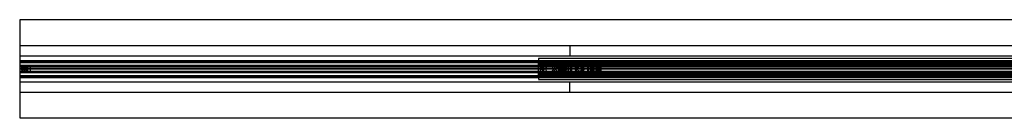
# Model space of a CAD drawing. Header units: millimetres. Extents: x -2050 to 2050, y -94 to 94.
# Tile 1 of 14: x -2050 to -161, y -94 to 94. Entities that reach past the tile are written whole.
import ezdxf

# ---------------------------------------------------------------- set-up
doc = ezdxf.new("R2010")
doc.units = ezdxf.units.MM
doc.header["$LTSCALE"] = 10
doc.linetypes.add('ALLCAD_Strich', pattern=[0.2, 0.15, -0.05])
doc.layers.add('BESCH_KONT_sich_schn_ansi_2d', color=40, linetype='Continuous')
doc.layers.add('BESCH_KONT_sich_schn_grun_2d', color=10, linetype='Continuous')

msp = doc.modelspace()

# ---------------------------------------------------------------- linework, layer by layer
at = {"layer": 'BESCH_KONT_sich_schn_ansi_2d', "linetype": 'ALLCAD_Strich'}
for p, q in [((-2050, 0), (-995, 0)), ((-2050, 0), (-2050, 0, 2368)), ((-2050, 0, 2368), (-2050, 0, 2418)), ((-2050, 0, 2368), (2050, 0, 2368)), ((2050, 0, 2418), (-2050, 0, 2418)), ((-2030, 0, 2337), (-2050, 0, 2337)), ((-2050, 0, 2327), (-2030, 0, 2327)), ((-2050, 0, 2363.5), (-2050, 0, 2363.5)), ((-2050, 0, 2363.5), (-2050, 0, 2363.5)), ((-2050, 0, 2363.5), (-2050, 0, 2363.5)), ((-2050, 0, 2363.5), (-2050, 0, 2363.5)), ((-2050, 0, 2363.5), (-2050, 0, 2363.5)), ((-2050, 0, 2363.5), (-2050, 0, 2363.5)), ((-2050, 0, 2363.5), (-2050, 0, 2363.5)), ((-2050, 0, 2363.5), (-2050, 0, 2363.5)), ((-2050, 0, 2363.5), (-2050, 0, 2363.5)), ((-2050, 0, 2363.5), (-2050, 0, 2363.5)), ((-2050, 0, 2363.5), (-2050, 0, 2363.5)), ((-2050, 0, 2363.5), (-2050, 0, 2363.5)), ((-2050, 0, 2363.5), (-2050, 0, 2363.5)), ((-2050, 0, 2363.5), (-2050, 0, 2363.5)), ((-2050, 0, 2363.5), (-2050, 0, 2363.5)), ((-2050, 0, 2363.5), (-2050, 0, 2363.5)), ((-2050, 0, 2363.5), (-2050, 0, 2363.5)), ((-2050, 0, 2363.5), (-2050, 0, 2363.5)), ((-2050, 0, 2363.5), (-2050, 0, 2363.5)), ((-2050, 0, 2363.5), (-2050, 0, 2363.5)), ((-2050, 0, 2363.5), (-2050, 0, 2363.5)), ((-2050, 0, 2363.5), (-2050, 0, 2363.5)), ((-2050, 0, 2363.5), (-2050, 0, 2363.5)), ((-2050, 0, 2337), (2050, 0, 2337)), ((2050, 0, 2338.5), (-2050, 0, 2338.5)), ((-2050, 0, 2365.5), (2050, 0, 2365.5)), ((-2050, 0, 2339.5), (2050, 0, 2339.5)), ((-2050, 0, 2335), (2050, 0, 2335)), ((-2050, 0, 2363.5), (2050, 0, 2363.5)), ((-2050, 0, 2363), (2050, 0, 2363)), ((-2045.5, 0, 2322.5), (-2039.7, 0, 2322.5)), ((-2045.5, 0, 2324), (-2034.5, 0, 2324)), ((-2045.5, 0, 2320.5), (-2039.7, 0, 2320.5)), ((-2045.5, 0, 2319), (-2034.5, 0, 2319)), ((-2045.5, 0, 2324), (-2045.5, 0, 2322.5)), ((-2045.5, 0, 2320.5), (-2045.5, 0, 2319)), ((-2042, 0, 2319), (-2042, 0, 2324)), ((-2042, 0, 2331.1), (-2038, 0, 2331.1)), ((-2042, 0, 2331.1), (-2042, 0, 2319)), ((-2040, 0, 2320.5), (-2040, 0, 2322.5)), ((-2039.7, 0, 2322.5), (-49, 0, 2322.5)), ((-2039.7, 0, 2320.5), (-49, 0, 2320.5)), ((-2038, 0, 2319), (-2038, 0, 2324)), ((-2038, 0, 2331.1), (-2038, 0, 2319)), ((-2034.5, 0, 2324), (-2034.5, 0, 2322.5)), ((-2034.5, 0, 2320.5), (-2034.5, 0, 2319)), ((-2030, 0, 2327), (-2030, 0, 2327)), ((-2030, 0, 2327), (-2030, 0, 2327)), ((-2030, 0, 2327), (-2030, 0, 2327)), ((-2030, 0, 2327), (-2030, 0, 2327)), ((-2030, 0, 2327), (-2030, 0, 2327)), ((-2030, 0, 2327), (-2030, 0, 2327)), ((-2030, 0, 2327), (-2030, 0, 2327)), ((-2030, 0, 2327), (-2030, 0, 2327)), ((-2030, 0, 2327), (-2030, 0, 2327)), ((-2030, 0, 2327), (-2030, 0, 2337)), ((-2030, 0, 2327), (-2030, 0, 2327)), ((-2030, 0, 2327), (-2030, 0, 2327)), ((-2030, 0, 2327), (-2030, 0, 2327)), ((-2030, 0, 2327), (-2030, 0, 2327)), ((-2030, 0, 2327), (-2030, 0, 2327)), ((-2030, 0, 2327), (-2030, 0, 2327)), ((-2030, 0, 2327), (-2030, 0, 2327)), ((-2030, 0, 2327), (-2030, 0, 2327)), ((-2030, 0, 2327), (-2030, 0, 2327)), ((-950, 0, 2284), (-1055, 0, 2284)), ((-1055, 0, 7), (-1055, 0, 2314)), ((-0.5, 0, 24), (-1055, 0, 24)), ((-995, 0, 7), (-1055, 0, 7)), ((-1055, 0, 2314), (-995, 0, 2314)), ((0, 0, 24), (-1055, 0, 24)), ((-1055, 0, 7), (-1055, 0, 24)), ((0, 0, 23), (-1055, 0, 23)), ((-995, 0, 6), (-1055, 0, 6)), ((-1055, 0, 6), (-1055, 0, 7)), ((-995, 0, 7), (-1055, 0, 7)), ((-1051, 0, 2284), (-1055, 0, 2284)), ((-1052, 0), (-1052, 0, 2)), ((-1052, 0, 2), (-1000, 0, 2)), ((-952, 0, 2313.5), (-1051, 0, 2313.5)), ((-952, 0, 2290.5), (-1051, 0, 2290.5)), ((-1051, 0, 2284), (-1051, 0, 2284)), ((-1051, 0, 2284), (-1051, 0, 2284)), ((-1051, 0, 2284), (-1051, 0, 2284)), ((-1051, 0, 2284), (-1051, 0, 2284)), ((-1051, 0, 2284), (-1051, 0, 2284)), ((-1051, 0, 2284), (-1051, 0, 2284)), ((-1051, 0, 2284), (-1051, 0, 2284)), ((-1051, 0, 2284), (-1051, 0, 2284)), ((-1051, 0, 2284), (-1051, 0, 2284)), ((-1051, 0, 2314), (-1051, 0, 2284)), ((-1051, 0, 2284), (-1051, 0, 2284)), ((-1051, 0, 2284), (-1051, 0, 2284)), ((-1051, 0, 2284), (-1051, 0, 2284)), ((-1051, 0, 2284), (-1051, 0, 2284)), ((-1051, 0, 2284), (-1051, 0, 2284)), ((-1051, 0, 2284), (-1051, 0, 2284)), ((-1051, 0, 2284), (-1051, 0, 2284)), ((-1051, 0, 2284), (-1051, 0, 2284)), ((-1051, 0, 2284), (-1051, 0, 2284)), ((-1049, 0), (-1049, 0, 2)), ((-1046, 0, 2311.5), (-1046, 0, 2313.5)), ((-1046, 0, 2311.5), (-1046, 0, 2295.5)), ((-1046, 0, 2311.5), (-952, 0, 2311.5)), ((-1046, 0, 2295.5), (-952, 0, 2295.5)), ((-1044, 0), (-1044, 0, 2)), ((-1027.5, 0, 3.5), (-1040.5, 0, 3.5)), ((-1040.5, 0, 2), (-1040.5, 0, 3.5)), ((-1027.5, 0, 2), (-1027.5, 0, 3.5)), ((-1025, 0, 16), (-1011, 0, 16)), ((-1025, 0, 16), (-1025, 0, 7)), ((-1022, 0, 7), (-1022, 0, 2)), ((-1017.5, 0, 2346.5), (-1017.5, 0, 2352)), ((-1016, 0, 2353.5), (-982.6, 0, 2353.5)), ((-1014, 0, 7), (-1014, 0, 2)), ((-1006.9, 0, 2342.5), (-1013.5, 0, 2342.5)), ((-1011, 0, 7), (-1011, 0, 7)), ((-1011, 0, 7), (-1011, 0, 7)), ((-1011, 0, 7), (-1011, 0, 7)), ((-1011, 0, 7), (-1011, 0, 7)), ((-1011, 0, 7), (-1011, 0, 7)), ((-1011, 0, 7), (-1011, 0, 7)), ((-1011, 0, 7), (-1011, 0, 7)), ((-1011, 0, 7), (-1011, 0, 7)), ((-1011, 0, 7), (-1011, 0, 7)), ((-1011, 0, 7), (-1011, 0, 7)), ((-1011, 0, 7), (-1011, 0, 7)), ((-1011, 0, 7), (-1011, 0, 7)), ((-1011, 0, 7), (-1011, 0, 7)), ((-1011, 0, 7), (-1011, 0, 7)), ((-1011, 0, 7), (-1011, 0, 7)), ((-1011, 0, 7), (-1011, 0, 7)), ((-1011, 0, 7), (-1011, 0, 7)), ((-1011, 0, 7), (-1011, 0, 7)), ((-1011, 0, 7), (-1011, 0, 7)), ((-1011, 0, 7), (-1011, 0, 7)), ((-1011, 0, 7), (-1011, 0, 7)), ((-1011, 0, 7), (-1011, 0, 7)), ((-1011, 0, 7), (-1011, 0, 7)), ((-1011, 0, 7), (-1011, 0, 7)), ((-1011, 0, 7), (-1011, 0, 7)), ((-1011, 0, 7), (-1011, 0, 7)), ((-1011, 0, 7), (-1011, 0, 7)), ((-1011, 0, 7), (-1011, 0, 7)), ((-1011, 0, 7), (-1011, 0, 7)), ((-1011, 0, 7), (-1011, 0, 7)), ((-1011, 0, 7), (-1011, 0, 7)), ((-1011, 0, 7), (-1011, 0, 7)), ((-1011, 0, 16), (-1011, 0, 7)), ((-1008, 0), (-1008, 0, 2)), ((-1006.5, 0, 2353.5), (-1006.5, 0, 2342.5)), ((-1004.5, 0, 2353.5), (-1004.5, 0, 2342)), ((-997.6, 0, 2337.3), (-1003.5, 0, 2341.4)), ((-1003, 0), (-1003, 0, 2)), ((-1000, 0), (-1000, 0, 2)), ((-995, 0), (-995, 0, 2314)), ((995, 0, 2314), (-995, 0, 2314)), ((0, 0, 7), (-995, 0, 7)), ((0, 0, 6), (-995, 0, 6)), ((0, 0, 7), (-995, 0, 7)), ((-980.7, 0, 2335.5), (-991.8, 0, 2335.5)), ((-961, 0, 2311.5), (-991, 0, 2311.5)), ((-991, 0, 2303.5), (-991, 0, 2311.5)), ((-961, 0, 2303.5), (-991, 0, 2303.5)), ((-984, 0, 2345.5), (-968, 0, 2345.5)), ((-984, 0, 2353.5), (-984, 0, 2345.5)), ((-969.4, 0, 2353.5), (-982.6, 0, 2353.5)), ((-982.5, 0, 2345.5), (-982.5, 0, 2353.5)), ((-982.5, 0, 2345.5), (-982.5, 0, 2335.5)), ((-982.5, 0, 2353.5), (-982.5, 0, 2345.5)), ((-980.7, 0, 2353.5), (-980.7, 0, 2345.5)), ((-980.7, 0, 2335.5), (-971.3, 0, 2335.5)), ((-980, 0, 2345.5), (-980, 0, 2335.5)), ((-980, 0, 2345.5), (-980, 0, 2335.5)), ((-972, 0, 2331.5), (-980, 0, 2331.5)), ((-980, 0, 2311.5), (-980, 0, 2331.5)), ((-972, 0, 2345.5), (-972, 0, 2335.5)), ((-972, 0, 2345.5), (-972, 0, 2335.5)), ((-972, 0, 2311.5), (-972, 0, 2331.5)), ((-971.3, 0, 2345.5), (-971.3, 0, 2353.5)), ((-960, 0, 2335.5), (-971.3, 0, 2335.5)), ((-969.5, 0, 2345.5), (-969.5, 0, 2353.5)), ((-969.5, 0, 2345.5), (-969.5, 0, 2335.5)), ((-969.5, 0, 2353.5), (-969.5, 0, 2345.5)), ((-969.4, 0, 2353.5), (-943.3, 0, 2353.5)), ((-968, 0, 2353.5), (-968, 0, 2345.5)), ((-961, 0, 2311.5), (-961, 0, 2303.5)), ((-952.1, 0, 2338.8), (-954.3, 0, 2337.3)), ((-952, 0, 2313.5), (-952, 0, 2290.5)), ((-948.6, 0, 2340.9), (-951.6, 0, 2339.2)), ((-950, 0, 2284), (-940, 0, 2284)), ((-950, 0, 2284), (-950, 0, 2314)), ((-945.2, 0, 2341.5), (-948.6, 0, 2340.9)), ((-943.3, 0, 2341.5), (-945.2, 0, 2341.5)), ((-943.3, 0, 2352.7), (-943.3, 0, 2353.5)), ((-943, 0, 2353.5), (-943.3, 0, 2353.5)), ((-943.3, 0, 2346.6), (-943.3, 0, 2352.7)), ((-935.5, 0, 2346.6), (-943.3, 0, 2346.6)), ((-939.8, 0, 2352.7), (-943.3, 0, 2352.7)), ((-943.3, 0, 2346.6), (-943.3, 0, 2341.5)), ((-943.3, 0, 2341.5), (-940.4, 0, 2341.5)), ((-942, 0, 2342.8), (-942, 0, 2342.8)), ((-942, 0, 2342.8), (-942, 0, 2342.8)), ((-942, 0, 2342.8), (-942, 0, 2342.8)), ((-942, 0, 2342.8), (-942, 0, 2342.8)), ((-942, 0, 2342.8), (-942, 0, 2342.8)), ((-942, 0, 2342.8), (-942, 0, 2342.8)), ((-942, 0, 2342.8), (-942, 0, 2342.8)), ((-942, 0, 2342.8), (-942, 0, 2342.8)), ((-942, 0, 2342.8), (-942, 0, 2342.8)), ((-942, 0, 2342.8), (-942, 0, 2342.8)), ((-942, 0, 2342.8), (-942, 0, 2342.8)), ((-942, 0, 2342.8), (-942, 0, 2342.8)), ((-942, 0, 2342.8), (-942, 0, 2342.8)), ((-940.4, 0, 2342.8), (-942, 0, 2342.8)), ((-942, 0, 2342.8), (-942, 0, 2345.3)), ((-942, 0, 2345.3), (-936.8, 0, 2345.3)), ((-942, 0, 2342.8), (-942, 0, 2342.8)), ((-942, 0, 2342.8), (-942, 0, 2342.8)), ((-942, 0, 2342.8), (-942, 0, 2342.8)), ((-942, 0, 2342.8), (-942, 0, 2342.8)), ((-942, 0, 2342.8), (-942, 0, 2342.8)), ((-942, 0, 2342.8), (-942, 0, 2342.8)), ((-942, 0, 2342.8), (-942, 0, 2342.8)), ((-942, 0, 2342.8), (-942, 0, 2342.8)), ((-942, 0, 2342.8), (-942, 0, 2342.8)), ((-942, 0, 2342.8), (-942, 0, 2342.8)), ((-940.4, 0, 2341.5), (-940.4, 0, 2342.8)), ((-940, 0, 2284), (-940, 0, 2314)), ((-936.8, 0, 2342.8), (-938.4, 0, 2342.8)), ((-938.4, 0, 2342.8), (-938.4, 0, 2341.5)), ((-938.4, 0, 2341.5), (-936.2, 0, 2341.5)), ((-936.8, 0, 2345.3), (-936.8, 0, 2342.8)), ((-935.5, 0, 2342.2), (-935.5, 0, 2345.9))]:
    msp.add_line(p, q, dxfattribs=at)
at = {"layer": 'BESCH_KONT_sich_schn_ansi_2d', "linetype": 'ALLCAD_Strich', "extrusion": (0, 1, 0)}
for centre, radius in [((1016, 2352), 1.5), ((995, 2348.5), 9.64), ((995, 2348.5), 5), ((995, 2348.5), 4), ((995, 2348.5), 2.5), ((995, 2348.5), 2), ((957, 2348.5), 9.64), ((957, 2348.5), 5), ((957, 2348.5), 2.5), ((957, 2348.5), 2)]:
    msp.add_circle(centre, radius, dxfattribs=at)
at = {"layer": 'BESCH_KONT_sich_schn_ansi_2d', "linetype": 'ALLCAD_Strich', "extrusion": (0, -1, 0)}
for centre, radius in [((-1012, 2347), 2), ((-995, 2348.5), 11.2), ((-957, 2348.5), 11.2), ((-957, 2348.5), 4)]:
    msp.add_circle(centre, radius, dxfattribs=at)
for centre, radius, start, end in [((-2050, 2363.5), 0.00217, 90, 180), ((-2050, 2363.5), 0.00217, 180, 270), ((-2050, 2363.5), 0.00271, 270, 360), ((-2050, 2363.5), 0.00271, 0, 90), ((-2050, 2363.5), 0.00271, 90, 180), ((-2050, 2363.5), 0.00271, 180, 270), ((-2050, 2363.5), 0.00271, 270, 360), ((-2050, 2363.5), 0.00271, 0, 90), ((-2050, 2363.5), 0.00271, 90, 180), ((-2050, 2363.5), 0.00271, 180, 270), ((-1006.9, 2336.5), 6, 55, 90), ((-942, 2342.8), 0.00271, 270, 0), ((-942, 2342.8), 0.00271, 0, 90), ((-942, 2342.8), 0.00116, 180, 270), ((-942, 2342.8), 0.00116, 90, 180), ((-942, 2342.8), 0.00271, 270, 0), ((-942, 2342.8), 0.00271, 0, 90), ((-942, 2342.8), 0.00116, 180, 270), ((-942, 2342.8), 0.00116, 90, 180), ((-942, 2342.8), 0.00217, 270, 0), ((-942, 2342.8), 0.00217, 0, 90), ((-936.2, 2342.3), 0.75, 270, 360), ((-943.1, 2345.9), 7.63, 0.0312, 5.4915)]:
    msp.add_arc(centre, radius, start, end, dxfattribs=at)
at = {"layer": 'BESCH_KONT_sich_schn_ansi_2d', "linetype": 'ALLCAD_Strich', "extrusion": (0, 1, 0)}
for centre, radius, start, end in [((2050, 2363.5), 0.00093, 270, 0), ((2050, 2363.5), 0.00093, 0, 90), ((2050, 2363.5), 0.00116, 0, 90), ((2050, 2363.5), 0.00116, 270, 0), ((2050, 2363.5), 0.00116, 90, 180), ((2050, 2363.5), 0.00116, 180, 270), ((2050, 2363.5), 0.00116, 0, 90), ((2050, 2363.5), 0.00116, 270, 0), ((2050, 2363.5), 0.00116, 90, 180), ((2050, 2363.5), 0.00116, 180, 270), ((2045.5, 2321.5), 1, 270, 90), ((2045.5, 2321.5), 1, 90, 270), ((2034.5, 2321.5), 1, 270, 90), ((1013.5, 2346.5), 4, 270, 360), ((991.8, 2345.5), 10, 270, 305), ((960, 2345.5), 10, 235, 270), ((957, 2345.8), 8.5, 230.4611, 235), ((943.1, 2345.9), 7.63, 88.739, 91.261), ((942, 2342.8), 0.00116, 90, 180), ((942, 2342.8), 0.00116, 180, 270), ((942, 2342.8), 0.00271, 0, 90), ((942, 2342.8), 0.00271, 270, 360), ((942, 2342.8), 0.00116, 90, 180), ((942, 2342.8), 0.00116, 180, 270), ((942, 2342.8), 0.00271, 0, 90), ((942, 2342.8), 0.00271, 270, 360), ((942, 2342.8), 0.00093, 90, 180), ((942, 2342.8), 0.00093, 180, 270)]:
    msp.add_arc(centre, radius, start, end, dxfattribs=at)
at = {"layer": 'BESCH_KONT_sich_schn_ansi_2d', "linetype": 'ALLCAD_Strich'}
for points, knots in [([(-943, 0, 2353.5), (-943, 0, 2353.5), (-943, 0, 2353.5), (-943, 0, 2353.5), (-943, 0, 2353.5), (-942.9, 0, 2353.5), (-942.9, 0, 2353.5), (-942.9, 0, 2353.5), (-942.9, 0, 2353.5), (-942.8, 0, 2353.5), (-942.8, 0, 2353.5), (-942.6, 0, 2353.5), (-942.4, 0, 2353.5), (-942.1, 0, 2353.4), (-942, 0, 2353.4), (-941.5, 0, 2353.3), (-941.2, 0, 2353.2), (-940.5, 0, 2353), (-940.1, 0, 2352.9), (-939.8, 0, 2352.7)], [4.885389, 4.885389, 4.885389, 4.885389, 4.892981, 4.892981, 4.900573, 4.900573, 4.936292, 4.936292, 5.041229, 5.041229, 5.146165, 5.146165, 5.592598, 5.592598, 6.03903, 6.03903, 7.043549, 7.043549, 8.048067, 8.048067, 8.048067, 8.048067]), ([(-939.8, 0, 2352.7), (-939.4, 0, 2352.5), (-938.9, 0, 2352.2), (-938.1, 0, 2351.6), (-937.7, 0, 2351.2), (-937.2, 0, 2350.7), (-937, 0, 2350.5), (-936.8, 0, 2350.1), (-936.7, 0, 2349.9), (-936.4, 0, 2349.6), (-936.3, 0, 2349.4), (-936.2, 0, 2349), (-936.1, 0, 2348.8), (-935.9, 0, 2348.4), (-935.8, 0, 2348.1), (-935.7, 0, 2347.6), (-935.6, 0, 2347.3), (-935.6, 0, 2347), (-935.6, 0, 2346.8), (-935.5, 0, 2346.7), (-935.5, 0, 2346.6), (-935.5, 0, 2346.6)], [4.406817, 4.406817, 4.406817, 4.406817, 5.92382, 5.92382, 7.531675, 7.531675, 8.200931, 8.200931, 8.870186, 8.870186, 9.539442, 9.539442, 10.208698, 10.208698, 11.477945, 11.477945, 12.747192, 12.747192, 14.016439, 14.016439, 15.13619, 15.13619, 15.13619, 15.13619])]:
    msp.add_open_spline(points, degree=3, knots=knots, dxfattribs=at)
at = {"layer": 'BESCH_KONT_sich_schn_grun_2d', "linetype": 'ALLCAD_Strich'}
for p, q in [((-2050, 94), (-2050, -94)), ((2050, 94), (-2050, 94)), ((2050, 44), (-2050, 44)), ((-995, 44), (-995, 25)), ((-2050, 25), (2050, 25)), ((-1055, 20), (-1055, 10)), ((0, 20), (-1055, 20)), ((-2050, 16.5), (2050, 16.5)), ((-2050, 14), (2050, 14)), ((-2050, 12.4), (2050, 12.4)), ((-2030, 7), (-2050, 7)), ((2050, 7), (-2050, 7)), ((-2050, 6), (172, 6)), ((-2050, 5.5), (-2050, 5.5)), ((-2050, 5.5), (-2050, 5.5)), ((-2050, 5.5), (-2050, 5.5)), ((-2050, 5.5), (-2050, 5.5)), ((-2050, 5.5), (-2050, 5.5)), ((-2050, 5.5), (-2050, 5.5)), ((-2050, 5.5), (-2050, 5.5)), ((-2050, 5.5), (-2050, 5.5)), ((-2050, 5.5), (-2050, 5.5)), ((-2050, 5.5), (2050, 5.5)), ((-2050, 5.5), (-2050, 5.5)), ((-2050, 5.5), (-2050, 5.5)), ((-2050, 5.5), (-2050, 5.5)), ((-2050, 5.5), (-2050, 5.5)), ((-2050, 5.5), (-2050, 5.5)), ((-2050, 5.5), (-2050, 5.5)), ((-2050, 5.5), (-2050, 5.5)), ((-2050, 5.5), (-2050, 5.5)), ((-2050, 5.5), (-2050, 5.5)), ((-2050, 5.5), (-2050, 5.5)), ((-2050, 5.5), (-2050, 5.5)), ((-2050, 5.5), (-2050, 5.5)), ((-2050, 5.5), (-2050, 5.5)), ((-2050, 5.5), (-2050, 5.5)), ((-2050, 5.5), (-2050, 5.5)), ((-2050, 5.5), (-2050, 5.5)), ((-2050, 5.5), (-2050, 5.5)), ((-2050, 5.5), (-2050, 5.5)), ((-2050, 5.5), (-2050, 5.5)), ((-2050, 5.5), (-2050, 5.5)), ((-2050, 5.5), (-2050, 5.5)), ((-2050, 4.5), (2050, 4.5)), ((-2050, 4), (2050, 4)), ((-2040, 6.5), (-2040, 4.5)), ((2040, 6.5), (-2040, 6.5)), ((2040, 4.5), (-2040, 4.5)), ((-2030, 7), (-2030, -7)), ((-2030, 0), (-2030, 0)), ((-2030, 0), (-2030, 0)), ((-2030, 0), (-2030, 0)), ((-2030, 0), (-2030, 0)), ((-2030, 0), (-2030, 0)), ((-2030, 0), (-2030, 0)), ((-2030, 0), (-2030, 0)), ((-2030, 0), (-2030, 0)), ((-2030, 0), (-2030, 0)), ((-2030, 0), (-2030, 0)), ((-2030, 0), (-2030, 0)), ((-2030, 0), (-2030, 0)), ((-2030, 0), (-2030, 0)), ((-2030, 0), (-2030, 0)), ((-2030, 0), (-2030, 0)), ((-2030, 0), (-2030, 0)), ((-2030, 0), (-2030, 0)), ((-1055, 10), (-1055, 11)), ((-0.5, 11), (-1055, 11)), ((-950, 10), (-1055, 10)), ((-1055, -10), (-1055, 10)), ((-1051, 10), (-1055, 10)), ((-1055, -10), (-1055, 10)), ((-10.5, 9), (-1055, 9)), ((-1052, 9), (-1052, -9)), ((-1051, 10), (-1051, 10)), ((-1051, 10), (-1051, 10)), ((-1051, 10), (-1051, 10)), ((-1051, 10), (-1051, 10)), ((-1051, 10), (-1051, 10)), ((-1051, 10), (-1051, 10)), ((-1051, 10), (-1051, 10)), ((-1051, 10), (-1051, 10)), ((-1051, 10), (-1051, 10)), ((-1051, 10), (-1051, -10)), ((-1051, 10), (-1051, 10)), ((-1051, 10), (-1051, 10)), ((-1051, 10), (-1051, 10)), ((-1051, 10), (-1051, 10)), ((-1051, 10), (-1051, 10)), ((-1051, 10), (-1051, 10)), ((-1051, 10), (-1051, 10)), ((-1051, 10), (-1051, 10)), ((-1051, 10), (-1051, 10)), ((-1051, 10), (-1051, 10)), ((-1051, 10), (-1051, 10)), ((-1051, 10), (-1051, 10)), ((-1051, 10), (-1051, 10)), ((-1051, 10), (-1051, 10)), ((-1051, 10), (-1051, 10)), ((-1051, 10), (-1051, 10)), ((-1051, 10), (-1051, 10)), ((-1051, 10), (-1051, 10)), ((-1051, 10), (-1051, 10)), ((-1051, 10), (-1051, 10)), ((-1051, 10), (-1051, 10)), ((-1051, 10), (-1051, 10)), ((-952, 9.5), (-1051, 9.5)), ((-1046, 7.5), (-1046, 4)), ((-1046, 7.5), (-952, 7.5)), ((-1046, -4), (-1046, 4)), ((-1014.5, 11.5), (-1017.5, 11.5)), ((-1017.5, 4.5), (-1017.5, 11.5)), ((-1017.5, 2), (-1017.5, 4.5)), ((-1016, 2), (-1017.5, 2)), ((-1016, 2), (-1016, 4.5)), ((-1016, 2), (-1006.5, 2)), ((-1014.5, 4.5), (-1014.5, 11.5)), ((-1014, 2), (-1014, 4.5)), ((-1013.5, 4.5), (-1013.5, 2)), ((-1011, 0), (-1011, 0)), ((-1011, 0), (-1011, 0)), ((-1011, 0), (-1011, 0)), ((-1011, 0), (-1011, 0)), ((-1011, 0), (-1011, 0)), ((-1011, 0), (-1011, 0)), ((-1011, 0), (-1011, 0)), ((-1011, 0), (-1011, 0)), ((-1011, 0), (-1011, 0)), ((-1011, 0), (-1011, 0)), ((-1011, 0), (-1011, 0)), ((-1011, 0), (-1011, 0)), ((-1011, 0), (-1011, 0)), ((-1011, 0), (-1011, 0)), ((-1011, 0), (-1011, 0)), ((-1011, 0), (-1011, 0)), ((-1011, 0), (-1011, 0)), ((-1011, 0), (-1011, 0)), ((-1010, 2), (-1010, 4.5)), ((-1008, -3), (-1008, 3)), ((-1006.9, 4.5), (-1006.9, 2)), ((-1004.6, 11.7), (-1006.2, 5.7)), ((-1006.2, 5.7), (-983.8, 5.7)), ((-995, 11.7), (-1004.6, 11.7)), ((-1003.5, 4.5), (-1003.5, -4.5)), ((-1003, 3), (-1003, -3)), ((-990, 12), (-1000, 12)), ((-1000, 11.7), (-1000, 12)), ((-1000, -9), (-1000, 9)), ((-999, 5.5), (-999, 4.5)), ((-997.6, 4.5), (-997.6, -4.5)), ((-997.5, 11.7), (-997.5, 5.7)), ((-997.5, 5.5), (-997.5, 4.5)), ((-997.5, 4.5), (-997.5, -4.5)), ((-997, -12), (-997, 12)), ((-985.4, 11.7), (-995, 11.7)), ((-993, -12), (-993, 12)), ((-992.5, 11.7), (-992.5, 5.7)), ((-992.5, 5.5), (-992.5, 4.5)), ((-992.5, 4.5), (-992.5, -4.5)), ((-991.8, 4.5), (-991.8, -4.5)), ((-961, 7.5), (-991, 7.5)), ((-991, 5.5), (-991, 7.5)), ((-991, 5.5), (-991, 4.5)), ((-991, -4.5), (-991, 4.5)), ((-990, 11.7), (-990, 12)), ((-985.4, 11.7), (-983.8, 5.7)), ((-966.6, 11.7), (-968.2, 5.7)), ((-968.2, 5.7), (-945.8, 5.7)), ((-957, 11.7), (-966.6, 11.7)), ((-952, 12), (-962, 12)), ((-962, 11.7), (-962, 12)), ((-961, 7.5), (-961, 5.5)), ((-961, 4.5), (-961, 5.5)), ((-961, 4.5), (-961, -4.5)), ((-960, 4.5), (-960, -4.5)), ((-959.5, 11.7), (-959.5, 5.7)), ((-959.5, 4.5), (-959.5, 5.5)), ((-959.5, 4.5), (-959.5, -4.5)), ((-959, -12), (-959, 12)), ((-947.4, 11.7), (-957, 11.7)), ((-955, -12), (-955, 12)), ((-954.5, 11.7), (-954.5, 5.7)), ((-954.5, 4.5), (-954.5, 5.5)), ((-954.5, 4.5), (-954.5, -4.5)), ((-954.3, 4.5), (-954.3, -4.5)), ((-953, 4.5), (-953, 5.5)), ((-952.1, 4.5), (-952.1, -4.5)), ((-952, 11.7), (-952, 12)), ((-952, 9.5), (-952, 4)), ((-952, 4), (-952, -4)), ((-951.6, 4.5), (-951.6, -4.5)), ((-105, 10), (-950, 10)), ((-948.6, 4.5), (-948.6, -4.5)), ((-947.4, 11.7), (-945.8, 5.7)), ((-945.2, 4.5), (-945.2, -4.5)), ((-943.3, 4.5), (-943.3, 10.5)), ((-943.3, 10.5), (-935.5, 10.5)), ((-943.3, -4.5), (-943.3, 4.5)), ((-943.3, 3.7), (-943, 3.7)), ((-943.3, 3.7), (-943.3, -3.8)), ((-942, 10.5), (-942, 10.5)), ((-942, 10.5), (-942, 10.5)), ((-942, 10.5), (-942, 10.5)), ((-942, 10.5), (-942, 10.5)), ((-942, 10.5), (-942, 10.5)), ((-942, 10.5), (-942, 10.5)), ((-942, 10.5), (-942, 10.5)), ((-942, 10.5), (-942, 10.5)), ((-942, 10.5), (-942, 10.5)), ((-942, 10.5), (-942, 10.5)), ((-942, 10.5), (-942, 10.5)), ((-942, 10.5), (-942, 10.5)), ((-942, 10.5), (-942, 10.5)), ((-942, 10.5), (-942, 10.5)), ((-942, 10.5), (-942, 10.5)), ((-942, 10.5), (-942, 10.5)), ((-942, 10.5), (-942, 10.5)), ((-942, 10.5), (-942, 10.5)), ((-942, 10.5), (-942, 10.5)), ((-942, 10.5), (-942, 10.5)), ((-942, 10.5), (-942, 10.5)), ((-942, 10.5), (-942, -10.5)), ((-942, 10.5), (-942, 10.5)), ((-942, 10.5), (-942, 10.5)), ((-942, 10.5), (-942, 10.5)), ((-942, 10.5), (-942, 10.5)), ((-942, 10.5), (-942, 10.5)), ((-942, 10.5), (-942, 10.5)), ((-942, 10.5), (-942, 10.5)), ((-942, 10.5), (-942, 10.5)), ((-942, 10.5), (-942, 10.5)), ((-940.4, 10.5), (-940.4, -10.5)), ((-938.4, 10.5), (-938.4, -10.5)), ((-936.8, 10.5), (-936.8, -10.5)), ((-936.2, 10.5), (-936.2, -10.5)), ((-935.5, 10.5), (-935.5, 10.5)), ((-935.5, 10.5), (-935.5, 10.5)), ((-935.5, 10.5), (-935.5, -10.5)), ((-935.5, 10.5), (-935.5, -10.5)), ((-2050, -4), (2050, -4)), ((-2050, -4.5), (2050, -4.5)), ((-2050, -5.5), (2050, -5.5)), ((-2050, -6), (172, -6)), ((-2030, -7), (-2050, -7)), ((-2050, -7), (2050, -7)), ((-2050, -12.4), (2050, -12.4)), ((-2050, -14), (2050, -14)), ((-2050, -16.5), (2050, -16.5)), ((-2040, -6.5), (-2040, -4.5)), ((-2040, -4.5), (-44, -4.5)), ((-2040, -6.5), (-44, -6.5)), ((-2030, 0), (-2030, 0)), ((-2030, 0), (-2030, 0)), ((-2030, 0), (-2030, 0)), ((-2030, 0), (-2030, 0)), ((-2030, 0), (-2030, 0)), ((-2030, 0), (-2030, 0)), ((-2030, 0), (-2030, 0)), ((-2030, 0), (-2030, 0)), ((-2030, 0), (-2030, 0)), ((-2030, 0), (-2030, 0)), ((-2030, 0), (-2030, 0)), ((-2030, 0), (-2030, 0)), ((-2030, 0), (-2030, 0)), ((-2030, 0), (-2030, 0)), ((-10.5, -9), (-1055, -9)), ((-1055, -10), (-950, -10)), ((-1055, -10), (-1055, -20)), ((-1055, -11), (-1055, -10)), ((-1051, -10), (-1055, -10)), ((-0.5, -11), (-1055, -11)), ((-952, -9.5), (-1051, -9.5)), ((-1046, -4), (-1046, -7.5)), ((-1046, -7.5), (-952, -7.5)), ((-1017.5, -4.5), (-1017.5, -2)), ((-1017.5, -2), (-1016, -2)), ((-1017.5, -11.5), (-1017.5, -4.5)), ((-1014.5, -11.5), (-1017.5, -11.5)), ((-1006.5, -2), (-1016, -2)), ((-1016, -4.5), (-1016, -2)), ((-1014.5, -11.5), (-1014.5, -4.5)), ((-1014, -4.5), (-1014, -2)), ((-1013.5, -2), (-1013.5, -4.5)), ((-1011, 0), (-1011, 0)), ((-1011, 0), (-1011, 0)), ((-1011, 0), (-1011, 0)), ((-1011, 0), (-1011, 0)), ((-1011, 0), (-1011, 0)), ((-1011, 0), (-1011, 0)), ((-1011, 0), (-1011, 0)), ((-1010, -4.5), (-1010, -2)), ((-1006.9, -2), (-1006.9, -4.5)), ((-1006.2, -5.8), (-983.8, -5.8)), ((-1004.6, -11.8), (-1006.2, -5.8)), ((-995, -11.8), (-1004.6, -11.8)), ((-1000, -12), (-1000, -11.8)), ((-990, -12), (-1000, -12)), ((-999, -4.5), (-999, -5.5)), ((-997.5, -4.5), (-997.5, -5.5)), ((-997.5, -5.8), (-997.5, -11.8)), ((-985.4, -11.8), (-995, -11.8)), ((-992.5, -4.5), (-992.5, -5.5)), ((-992.5, -5.8), (-992.5, -11.8)), ((-991, -4.5), (-991, -5.5)), ((-991, -7.5), (-991, -5.5)), ((-961, -7.5), (-991, -7.5)), ((-990, -12), (-990, -11.8)), ((-985.4, -11.8), (-983.8, -5.8)), ((-968.2, -5.8), (-945.8, -5.8)), ((-966.6, -11.8), (-968.2, -5.8)), ((-957, -11.8), (-966.6, -11.8)), ((-962, -12), (-962, -11.8)), ((-952, -12), (-962, -12)), ((-961, -5.5), (-961, -4.5)), ((-961, -5.5), (-961, -7.5)), ((-959.5, -5.5), (-959.5, -4.5)), ((-959.5, -5.8), (-959.5, -11.8)), ((-947.4, -11.8), (-957, -11.8)), ((-954.5, -5.5), (-954.5, -4.5)), ((-954.5, -5.8), (-954.5, -11.8)), ((-953, -5.5), (-953, -4.5)), ((-952, -4), (-952, -9.5)), ((-952, -12), (-952, -11.8)), ((-105, -10), (-950, -10)), ((-947.4, -11.8), (-945.8, -5.8)), ((-943, -3.8), (-943.3, -3.8)), ((-943.3, -10.5), (-943.3, -4.5)), ((-935.5, -10.5), (-943.3, -10.5)), ((-935.5, -10.5), (-935.5, -10.5)), ((-935.5, -10.5), (-935.5, -10.5)), ((2050, -25), (-2050, -25)), ((-1055, -20), (0, -20)), ((-995, -44), (-995, -25)), ((-2050, -44), (2050, -44)), ((2050, -94), (-2050, -94))]:
    msp.add_line(p, q, dxfattribs=at)
for centre, radius in [((-2040, 0), 5.5), ((-2040, 0), 4.5), ((-2040, 0), 2), ((-1046.5, 0), 2.5), ((-1034, 0), 6.5), ((-1018, 0), 7), ((-1018, 0), 4), ((-976, 0), 8), ((-976, 0), 6.5), ((-976, 0), 4), ((-976, 0), 4)]:
    msp.add_circle(centre, radius, dxfattribs=at)
for centre, radius, start, end in [((-2040, 0), 6.5, 90, 270), ((-2040, 0), 4.5, 90, 270), ((-1011, 0), 0.00217, 90, 180), ((-1011, 0), 0.00217, 180, 270), ((-1011, 0), 0.00093, 180, 270), ((-1011, 0), 0.00093, 90, 180), ((-1011, 0), 0.00271, 0, 90), ((-1011, 0), 0.00271, 90, 180), ((-1011, 0), 0.00271, 0, 90), ((-1011, 0), 0.00271, 90, 180), ((-1011, 0), 0.00116, 90, 180), ((-1011, 0), 0.00116, 360, 90), ((-1011, 0), 0.00116, 90, 180), ((-1011, 0), 0.00116, 360, 90), ((-1005.5, 3), 2.5, 0, 180), ((-1006.5, 0), 2, 270, 90), ((-976, 0), 6.5, 136.1869, 223.8131), ((-976, 0), 6.5, 316.1869, 43.8131), ((-950, 0), 10, 270, 90), ((-1011, 0), 0.00271, 180, 270), ((-1011, 0), 0.00271, 270, 360), ((-1011, 0), 0.00271, 180, 270), ((-1011, 0), 0.00271, 270, 360), ((-1011, 0), 0.00116, 180, 270), ((-1011, 0), 0.00116, 270, 0), ((-1011, 0), 0.00116, 180, 270), ((-1011, 0), 0.00116, 270, 0), ((-1005.5, -3), 2.5, 180, 0)]:
    msp.add_arc(centre, radius, start, end, dxfattribs=at)
for points, knots in [([(-939.8, 4.5), (-940.1, 4.5), (-940.5, 4.5), (-941.2, 4.3), (-941.5, 4.2), (-942, 4.1), (-942.1, 4.1), (-942.4, 4), (-942.6, 3.9), (-942.8, 3.9), (-942.8, 3.8), (-942.9, 3.8), (-942.9, 3.8), (-942.9, 3.8), (-942.9, 3.8), (-943, 3.8), (-943, 3.8), (-943, 3.8), (-943, 3.8), (-943, 3.7)], [1.722708, 1.722708, 1.722708, 1.722708, 2.727227, 2.727227, 3.731745, 3.731745, 4.178178, 4.178178, 4.62461, 4.62461, 4.729547, 4.729547, 4.834483, 4.834483, 4.870202, 4.870202, 4.877795, 4.877795, 4.885387, 4.885387, 4.885387, 4.885387]), ([(-935.5, 10.5), (-935.5, 10.1), (-935.5, 9.7), (-935.6, 8.9), (-935.6, 8.5), (-935.6, 7.7), (-935.7, 7.3), (-935.8, 6.6), (-935.9, 6.3), (-936.1, 5.9), (-936.2, 5.8), (-936.3, 5.5), (-936.4, 5.4), (-936.7, 5.2), (-936.8, 5.1), (-937, 4.9), (-937.2, 4.9), (-937.7, 4.7), (-938.1, 4.6), (-938.9, 4.5), (-939.4, 4.5), (-939.8, 4.5)], [15.435182, 15.435182, 15.435182, 15.435182, 16.554933, 16.554933, 17.82418, 17.82418, 19.093427, 19.093427, 20.362674, 20.362674, 21.03193, 21.03193, 21.701186, 21.701186, 22.370442, 22.370442, 23.039698, 23.039698, 24.647552, 24.647552, 26.164556, 26.164556, 26.164556, 26.164556]), ([(-943, -3.8), (-943, -3.8), (-943, -3.8), (-943, -3.8), (-943, -3.8), (-942.9, -3.8), (-942.9, -3.8), (-942.9, -3.8), (-942.9, -3.8), (-942.8, -3.8), (-942.8, -3.9), (-942.6, -3.9), (-942.4, -4), (-942.1, -4.1), (-942, -4.1), (-941.5, -4.2), (-941.2, -4.3), (-940.5, -4.5), (-940.1, -4.5), (-939.8, -4.5)], [4.885389, 4.885389, 4.885389, 4.885389, 4.892981, 4.892981, 4.900573, 4.900573, 4.936292, 4.936292, 5.041229, 5.041229, 5.146165, 5.146165, 5.592598, 5.592598, 6.03903, 6.03903, 7.043549, 7.043549, 8.048067, 8.048067, 8.048067, 8.048067]), ([(-939.8, -4.5), (-939.4, -4.5), (-938.9, -4.5), (-938.1, -4.6), (-937.7, -4.7), (-937.2, -4.9), (-937, -4.9), (-936.8, -5.1), (-936.7, -5.2), (-936.4, -5.4), (-936.3, -5.5), (-936.2, -5.8), (-936.1, -5.9), (-935.9, -6.3), (-935.8, -6.6), (-935.7, -7.3), (-935.6, -7.7), (-935.6, -8.5), (-935.6, -8.9), (-935.5, -9.7), (-935.5, -10.1), (-935.5, -10.5)], [4.406817, 4.406817, 4.406817, 4.406817, 5.92382, 5.92382, 7.531675, 7.531675, 8.200931, 8.200931, 8.870186, 8.870186, 9.539442, 9.539442, 10.208698, 10.208698, 11.477945, 11.477945, 12.747192, 12.747192, 14.016439, 14.016439, 15.13619, 15.13619, 15.13619, 15.13619])]:
    msp.add_open_spline(points, degree=3, knots=knots, dxfattribs=at)

doc.saveas('drawing.dxf')
